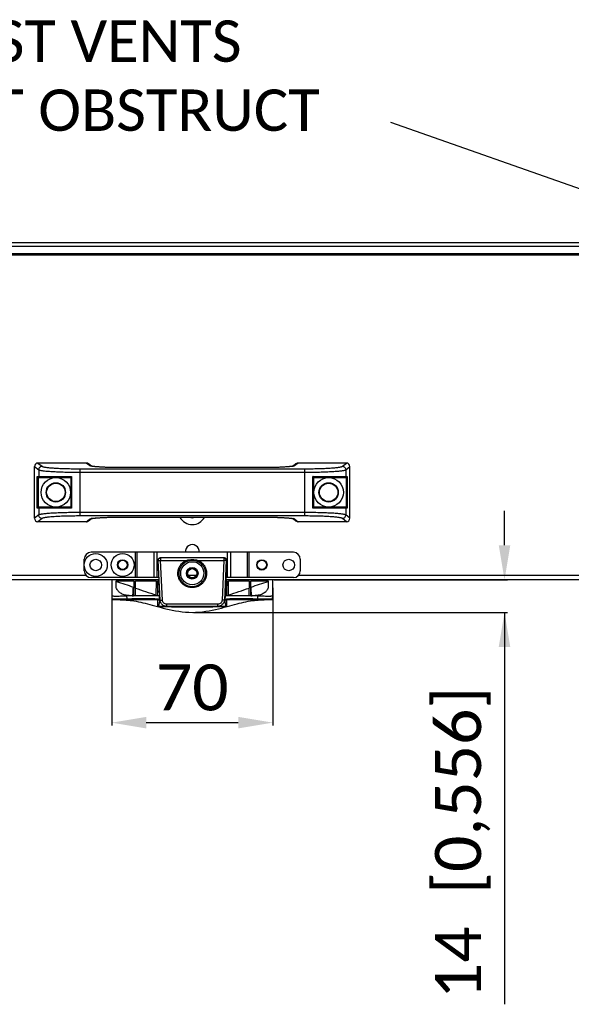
# Model space of a CAD drawing. Header units: millimetres. Extents: x -7199 to 1146, y -2825 to 3623.
# Tile 12 of 35: x -4495 to -4256, y -552 to -125. Entities that reach past the tile are written whole.
import ezdxf

# ---------------------------------------------------------------- set-up
doc = ezdxf.new("R2010")
doc.units = ezdxf.units.MM
doc.header["$LTSCALE"] = 65.395
doc.header["$PDSIZE"] = 0.05
doc.layers.get('0').update_dxf_attribs({"linetype": 'CONTINUOUS'})
doc.layers.get('Defpoints').update_dxf_attribs({"linetype": 'CONTINUOUS'})
for name, color, linetype in [('02___PRT_ALL_AXES', 7, 'CONTINUOUS'), ('03___PRT_ALL_CURVES', 7, 'CONTINUOUS'), ('06___PRT_ALL_SURFS', 7, 'CONTINUOUS')]:
    doc.layers.add(name, color=color, linetype=linetype)
doc.styles.get("Standard").update_dxf_attribs({"font": 'calibril.ttf'})
doc.dimstyles.new('ISO-25', dxfattribs={"dimtxt": 2.5, "dimasz": 2.5, "dimexe": 1.25, "dimexo": 0.625, "dimtad": 1, "dimtxsty": 'STANDARD', "dimcen": 2.5, "dimadec": 0, "dimazin": 0, "dimtfac": 1, "dimtmove": 0, "dimatfit": 3, "dimfxl": 1, "dimarcsym": 0})
doc.dimstyles.get("Standard").update_dxf_attribs({"dimtxt": 2.1, "dimasz": 15, "dimexe": 0.8, "dimexo": 0.8, "dimtad": 1, "dimdec": 3, "dimdsep": 46, "dimtxsty": 'STANDARD', "dimcen": 0.09, "dimadec": 3, "dimazin": 2, "dimtol": 1, "dimtp": 0.001, "dimtm": 0.001, "dimtfac": 1, "dimtdec": 3, "dimtofl": 0, "dimtmove": 0, "dimatfit": 3, "dimfxl": 1, "dimtolj": 1, "dimarcsym": 0})

# ---------------------------------------------------------------- blocks, each defined once
blk = doc.blocks.new('*D38')
at = {"color": 3, "lineweight": -2}
for p, q in [((-4284.59, -353.01), (-4284.59, -338.01)), ((-4384.62, -368.01), (-4283.34, -368.01)), ((-4419.63, -382.14), (-4283.34, -382.14)), ((-4284.59, -382.14), (-4284.59, -552.44)), ((-4284.59, -397.14), (-4284.59, -412.14))]:
    blk.add_line(p, q, dxfattribs=at)
at = {"color": 3}
for points in [[(-4287.09, -353.01), (-4282.09, -353.01), (-4284.59, -368.01)], [(-4282.09, -397.14), (-4287.09, -397.14), (-4284.59, -382.14)]]:
    blk.add_solid(points, dxfattribs=at)
at = {"layer": 'Defpoints', "color": 0}
for p in [(-4385.24, -368.01), (-4420.25, -382.14), (-4284.59, -382.14)]:
    blk.add_point(p, dxfattribs=at)
at = {"color": 2, "insert": (-4302.67, -482.29), "char_height": 20, "attachment_point": 5, "rotation": 90}
blk.add_mtext('14  [0,556]', dxfattribs=at)
blk = doc.blocks.new('*D43')
at = {"color": 3, "lineweight": -2}
for p, q in [((-4455.24, -370.03), (-4455.24, -431.32)), ((-4385.24, -371.52), (-4385.24, -431.32)), ((-4440.24, -430.07), (-4400.24, -430.07))]:
    blk.add_line(p, q, dxfattribs=at)
at = {"color": 3}
for points in [[(-4440.24, -427.57), (-4440.24, -432.57), (-4455.24, -430.07)], [(-4400.24, -432.57), (-4400.24, -427.57), (-4385.24, -430.07)]]:
    blk.add_solid(points, dxfattribs=at)
at = {"layer": 'Defpoints', "color": 0}
for p in [(-4455.24, -369.4), (-4385.24, -370.9), (-4385.24, -430.07)]:
    blk.add_point(p, dxfattribs=at)
at = {"color": 2, "insert": (-4420.24, -414.86), "char_height": 20, "attachment_point": 5}
blk.add_mtext('70', dxfattribs=at)

msp = doc.modelspace()

# ---------------------------------------------------------------- linework, layer by layer
at = {"linetype": 'Continuous'}
for p, q in [((-4488.74, -318.76), (-4486.95, -320.2)), ((-4488.74, -341.27), (-4488.74, -318.76)), ((-4466.26, -317.26), (-4487.25, -317.26)), ((-4487.25, -317.26), (-4485.45, -318.7)), ((-4486.95, -320.2), (-4486.95, -323.11)), ((-4469.01, -319.75), (-4371.48, -319.75)), ((-4469.01, -319.75), (-4469.01, -340.27)), ((-4464.84, -318.4), (-4466.26, -317.26)), ((-4464.05, -318.61), (-4465.31, -317.6)), ((-4389.1, -319.26), (-4451.39, -319.26)), ((-4389.1, -319.26), (-4451.39, -319.26)), ((-4451.39, -319.26), (-4451.39, -319.26)), ((-4389.1, -319.26), (-4389.1, -319.26)), ((-4375.18, -317.6), (-4376.44, -318.61)), ((-4376.35, -318.63), (-4376.36, -318.63)), ((-4376.35, -318.63), (-4376.36, -318.63)), ((-4374.23, -317.26), (-4375.65, -318.4)), ((-4353.24, -317.26), (-4374.23, -317.26)), ((-4371.48, -319.75), (-4371.48, -340.27)), ((-4355.04, -318.7), (-4353.24, -317.26)), ((-4353.54, -320.2), (-4351.74, -318.76)), ((-4353.54, -320.2), (-4353.54, -323.11)), ((-4351.74, -341.27), (-4351.74, -318.76)), ((-4487.56, -323.11), (-4472.65, -323.11)), ((-4487.56, -336.91), (-4487.56, -323.11)), ((-4487.06, -336.42), (-4487.06, -323.61)), ((-4487.02, -323.61), (-4473.04, -323.61)), ((-4473.04, -323.6), (-4473.04, -336.43)), ((-4472.65, -323.11), (-4472.65, -336.91)), ((-4469.01, -321.25), (-4371.48, -321.25)), ((-4367.84, -323.11), (-4352.93, -323.11)), ((-4367.84, -336.91), (-4367.84, -323.11)), ((-4367.44, -336.43), (-4367.44, -323.6)), ((-4367.44, -323.61), (-4353.47, -323.61)), ((-4353.43, -323.61), (-4353.43, -336.42)), ((-4352.93, -323.11), (-4352.93, -336.91)), ((-4472.65, -336.91), (-4487.56, -336.91)), ((-4473.04, -336.41), (-4487.02, -336.41)), ((-4486.95, -336.91), (-4486.95, -339.83)), ((-4352.93, -336.91), (-4367.84, -336.91)), ((-4353.47, -336.41), (-4367.44, -336.41)), ((-4353.54, -336.91), (-4353.54, -339.83)), ((-4486.95, -339.83), (-4488.74, -341.27)), ((-4485.45, -341.33), (-4487.25, -342.76)), ((-4371.48, -338.78), (-4469.01, -338.78)), ((-4371.48, -340.27), (-4469.01, -340.27)), ((-4466.26, -342.76), (-4464.84, -341.63)), ((-4465.31, -342.43), (-4464.05, -341.42)), ((-4464.14, -341.4), (-4464.13, -341.4)), ((-4464.14, -341.4), (-4464.13, -341.4)), ((-4451.39, -340.76), (-4389.1, -340.76)), ((-4451.39, -340.76), (-4451.39, -340.77)), ((-4451.39, -340.77), (-4389.1, -340.77)), ((-4389.1, -340.76), (-4389.1, -340.77)), ((-4376.44, -341.42), (-4375.18, -342.43)), ((-4375.65, -341.63), (-4374.23, -342.76)), ((-4353.24, -342.76), (-4355.04, -341.33)), ((-4351.74, -341.27), (-4353.54, -339.83)), ((-4466.26, -342.76), (-4487.25, -342.76)), ((-4353.24, -342.76), (-4374.23, -342.76)), ((-4467.16, -364.06), (-4467.16, -359.06)), ((-4376.33, -356.06), (-4464.16, -356.06)), ((-4444.99, -356.06), (-4444.99, -367.06)), ((-4444.29, -356.06), (-4444.29, -367.06)), ((-4436.83, -367.06), (-4436.83, -356.06)), ((-4435.42, -367.06), (-4435.42, -356.06)), ((-4406.25, -358.51), (-4434.24, -358.51)), ((-4434.02, -358.51), (-4434.02, -359.57)), ((-4406.47, -358.51), (-4406.47, -359.57)), ((-4405.07, -356.06), (-4405.07, -367.06)), ((-4403.66, -356.06), (-4403.66, -367.06)), ((-4396.2, -367.06), (-4396.2, -356.06)), ((-4395.5, -367.06), (-4395.5, -356.06)), ((-4373.33, -359.06), (-4373.33, -364.06)), ((-4435.02, -359.57), (-4435.25, -359.57)), ((-4435.25, -359.57), (-4434.48, -375.01)), ((-4434.19, -376.85), (-4435.02, -359.57)), ((-4434.02, -359.57), (-4422.79, -359.57)), ((-4433.2, -376.85), (-4434.02, -359.57)), ((-4417.7, -359.57), (-4406.47, -359.57)), ((-4406.47, -359.57), (-4407.29, -376.85)), ((-4405.47, -359.57), (-4406.3, -376.85)), ((-4405.24, -359.57), (-4406.01, -375.01)), ((-4405.24, -359.57), (-4405.47, -359.57)), ((-4434.88, -367.06), (-4464.16, -367.06)), ((-4376.33, -367.06), (-4405.61, -367.06)), ((-4434.83, -368.01), (-5359.34, -368.01)), ((-4455.24, -368.01), (-4455.24, -374.92)), ((-4453.24, -368.52), (-4445.65, -368.52)), ((-4453.24, -371.5), (-4453.24, -368.52)), ((-4453.23, -368.73), (-4453.24, -368.52)), ((-4453.24, -371.5), (-4453.23, -368.73)), ((-4453.24, -371.5), (-4453.24, -370.22)), ((-4445.82, -371.21), (-4445.68, -371.27)), ((-4445.65, -368.52), (-4445.71, -375)), ((-4444.94, -368.52), (-4435.95, -368.52)), ((-4444.88, -375.01), (-4444.94, -368.52)), ((-4435.95, -368.52), (-4436.01, -375.01)), ((-4435.24, -368.52), (-4434.8, -368.52)), ((-4435.2, -373.04), (-4435.24, -368.52)), ((-4423.84, -369.65), (-4423.84, -369.65)), ((-4416.65, -369.65), (-4416.65, -369.65)), ((-4405.69, -368.52), (-4405.25, -368.52)), ((-3481.14, -368.01), (-4405.66, -368.01)), ((-4405.25, -368.52), (-4405.29, -373.04)), ((-4404.54, -368.52), (-4395.55, -368.52)), ((-4404.48, -375.01), (-4404.54, -368.52)), ((-4395.55, -368.52), (-4395.61, -375.01)), ((-4394.84, -368.52), (-4387.25, -368.52)), ((-4394.78, -375), (-4394.84, -368.52)), ((-4394.81, -371.27), (-4394.67, -371.21)), ((-4387.25, -368.52), (-4387.26, -368.73)), ((-4387.26, -368.73), (-4387.25, -371.5)), ((-4387.25, -368.52), (-4387.25, -371.5)), ((-4385.24, -374.92), (-4385.24, -368.01)), ((-4455.24, -374.92), (-4455.18, -376.2)), ((-4455.24, -374.92), (-4455.24, -374.92)), ((-4434.48, -375.01), (-4448.75, -375.01)), ((-4448.75, -375.01), (-4448.68, -376.26)), ((-4448.68, -376.26), (-4448.68, -376.54)), ((-4446.51, -376.27), (-4446.52, -376.55)), ((-4434.58, -373.04), (-4435.2, -373.04)), ((-4435.2, -373.23), (-4434.57, -373.23)), ((-4435.18, -375.01), (-4435.2, -373.23)), ((-4435.11, -376.36), (-4435.11, -376.62)), ((-4434.4, -376.67), (-4434.48, -375.01)), ((-4406.01, -375.01), (-4406.09, -376.67)), ((-4391.74, -375.01), (-4406.01, -375.01)), ((-4405.92, -373.23), (-4405.29, -373.23)), ((-4405.29, -373.04), (-4405.91, -373.04)), ((-4405.38, -376.36), (-4405.38, -376.62)), ((-4405.29, -373.23), (-4405.31, -375.01)), ((-4393.98, -376.27), (-4393.97, -376.55)), ((-4391.81, -376.26), (-4391.74, -375.01)), ((-4391.81, -376.26), (-4391.81, -376.54)), ((-4385.31, -376.2), (-4385.24, -374.92)), ((-4385.24, -374.92), (-4385.24, -374.92)), ((-4446.52, -376.55), (-4446.52, -377.03)), ((-4405.84, -379.57), (-4434.65, -379.57)), ((-4434.19, -376.85), (-4434.39, -377.25)), ((-4409.17, -378.63), (-4431.32, -378.63)), ((-4431.32, -379.57), (-4431.32, -378.63)), ((-4409.17, -379.57), (-4409.17, -378.63)), ((-4406.3, -376.85), (-4406.1, -377.25)), ((-4393.97, -376.55), (-4393.97, -377.03))]:
    msp.add_line(p, q, dxfattribs=at)
for points in [[(-4463.99, -318.62), (-4464.06, -318.61), (-4464.1, -318.59), (-4464.11, -318.59)], [(-4451.39, -319.26), (-4451.73, -319.26), (-4452.34, -319.26), (-4452.94, -319.25), (-4453.53, -319.25), (-4454.11, -319.24), (-4454.68, -319.23), (-4455.23, -319.22), (-4455.78, -319.21), (-4456.31, -319.2), (-4456.83, -319.18), (-4457.33, -319.16), (-4457.81, -319.15), (-4458.28, -319.13), (-4458.73, -319.11), (-4459.17, -319.09), (-4459.59, -319.06), (-4459.99, -319.04), (-4460.37, -319.02), (-4460.73, -318.99), (-4461.08, -318.97), (-4461.41, -318.95), (-4461.71, -318.92), (-4462, -318.89), (-4462.28, -318.87), (-4462.53, -318.84), (-4462.77, -318.82), (-4462.98, -318.79), (-4463.18, -318.76), (-4463.36, -318.74), (-4463.52, -318.71), (-4463.67, -318.69), (-4463.79, -318.67), (-4463.9, -318.64), (-4463.99, -318.62)], [(-4376.43, -318.61), (-4376.5, -318.62), (-4376.59, -318.64), (-4376.69, -318.67), (-4376.82, -318.69), (-4376.96, -318.71), (-4377.12, -318.74), (-4377.3, -318.76), (-4377.5, -318.79), (-4377.72, -318.81), (-4377.95, -318.84), (-4378.2, -318.87), (-4378.47, -318.89), (-4378.76, -318.92), (-4379.07, -318.94), (-4379.4, -318.97), (-4379.74, -318.99), (-4380.11, -319.02), (-4380.49, -319.04), (-4380.89, -319.06), (-4381.3, -319.09), (-4381.74, -319.11), (-4382.19, -319.13), (-4382.66, -319.15), (-4383.14, -319.16), (-4383.65, -319.18), (-4384.16, -319.19), (-4384.69, -319.21), (-4385.23, -319.22), (-4385.79, -319.23), (-4386.36, -319.24), (-4386.94, -319.25), (-4387.53, -319.25), (-4388.13, -319.26), (-4388.74, -319.26), (-4389.1, -319.26)], [(-4376.37, -318.59), (-4376.36, -318.59), (-4376.36, -318.59), (-4376.39, -318.59), (-4376.43, -318.61)], [(-4464.12, -341.44), (-4464.13, -341.44), (-4464.13, -341.44), (-4464.1, -341.43), (-4464.06, -341.42)], [(-4464.06, -341.42), (-4463.99, -341.4), (-4463.9, -341.39), (-4463.8, -341.36), (-4463.67, -341.34), (-4463.53, -341.32), (-4463.37, -341.29), (-4463.19, -341.27), (-4462.99, -341.24), (-4462.77, -341.21), (-4462.54, -341.19), (-4462.29, -341.16), (-4462.02, -341.14), (-4461.73, -341.11), (-4461.42, -341.08), (-4461.09, -341.06), (-4460.75, -341.03), (-4460.38, -341.01), (-4460, -340.99), (-4459.6, -340.96), (-4459.19, -340.94), (-4458.75, -340.92), (-4458.3, -340.9), (-4457.83, -340.88), (-4457.35, -340.87), (-4456.84, -340.85), (-4456.33, -340.83), (-4455.8, -340.82), (-4455.25, -340.81), (-4454.7, -340.8), (-4454.13, -340.79), (-4453.55, -340.78), (-4452.96, -340.77), (-4452.36, -340.77), (-4451.75, -340.77), (-4451.39, -340.77)], [(-4389.1, -340.77), (-4388.76, -340.77), (-4388.15, -340.77), (-4387.55, -340.77), (-4386.96, -340.78), (-4386.38, -340.79), (-4385.81, -340.8), (-4385.26, -340.81), (-4384.71, -340.82), (-4384.18, -340.83), (-4383.66, -340.85), (-4383.16, -340.87), (-4382.68, -340.88), (-4382.21, -340.9), (-4381.76, -340.92), (-4381.32, -340.94), (-4380.9, -340.96), (-4380.5, -340.99), (-4380.12, -341.01), (-4379.76, -341.03), (-4379.41, -341.06), (-4379.08, -341.08), (-4378.78, -341.11), (-4378.49, -341.13), (-4378.21, -341.16), (-4377.96, -341.19), (-4377.72, -341.21), (-4377.51, -341.24), (-4377.31, -341.27), (-4377.13, -341.29), (-4376.97, -341.32), (-4376.82, -341.34), (-4376.7, -341.36), (-4376.59, -341.38), (-4376.5, -341.4)], [(-4376.5, -341.4), (-4376.43, -341.42), (-4376.39, -341.43), (-4376.38, -341.44)], [(-4453.24, -370.22), (-4453.23, -369.5), (-4453.23, -368.73)], [(-4387.26, -368.73), (-4387.25, -369.5), (-4387.25, -370.22), (-4387.25, -371.5)], [(-4455.18, -376.2), (-4455.17, -376.26), (-4455.15, -376.31), (-4455.13, -376.36), (-4455.09, -376.4), (-4455.06, -376.43), (-4455.03, -376.46), (-4455, -376.48), (-4454.97, -376.49), (-4454.94, -376.5), (-4454.92, -376.51), (-4454.89, -376.52), (-4454.87, -376.52), (-4454.84, -376.53), (-4454.81, -376.53), (-4454.78, -376.54), (-4454.75, -376.54), (-4454.72, -376.55), (-4454.69, -376.55), (-4454.65, -376.56), (-4454.61, -376.56), (-4454.57, -376.56), (-4454.53, -376.57), (-4454.49, -376.57), (-4454.44, -376.57), (-4454.39, -376.58), (-4454.33, -376.58), (-4454.27, -376.58), (-4454.21, -376.58), (-4454.14, -376.59), (-4454.07, -376.59), (-4454, -376.59), (-4453.93, -376.59)], [(-4386.57, -376.59), (-4386.49, -376.59), (-4386.42, -376.59), (-4386.35, -376.59), (-4386.28, -376.58), (-4386.22, -376.58), (-4386.16, -376.58), (-4386.1, -376.58), (-4386.05, -376.57), (-4386, -376.57), (-4385.96, -376.57), (-4385.92, -376.56), (-4385.88, -376.56), (-4385.84, -376.56), (-4385.8, -376.55), (-4385.77, -376.55), (-4385.74, -376.54), (-4385.71, -376.54), (-4385.68, -376.53), (-4385.65, -376.53), (-4385.62, -376.52), (-4385.6, -376.52), (-4385.57, -376.51), (-4385.55, -376.5), (-4385.52, -376.49), (-4385.49, -376.48), (-4385.46, -376.46), (-4385.43, -376.43), (-4385.4, -376.4), (-4385.36, -376.36), (-4385.34, -376.31), (-4385.32, -376.26), (-4385.31, -376.2)]]:
    msp.add_lwpolyline(points, dxfattribs=at)
for centre, radius in [((-4462.16, -361.56), 2.5), ((-4378.33, -361.56), 2.5), ((-4450.49, -361.51), 2), ((-4420.24, -365.16), 5), ((-4420.24, -365.16), 2.52), ((-4420.24, -365.16), 2.1), ((-4420.24, -365.16), 2), ((-4389.99, -361.51), 2)]:
    msp.add_circle(centre, radius, dxfattribs=at)
for centre, radius, start, end in [((-4462.4, -309.92), 8.88, 259.2885, 259.665), ((-4378.41, -308.13), 10.7, 279.0087, 280.334), ((-4377.98, -310.54), 8.25, 280.3344, 281.305), ((-4487.02, -323.1), 0.516, 256.8123, 264.9445), ((-4353.47, -323.1), 0.516, 275.0555, 283.1877), ((-4487.02, -336.93), 0.516, 95.0555, 103.1877), ((-4353.47, -336.93), 0.516, 76.8123, 84.9445), ((-4462.51, -349.49), 8.26, 100.3341, 101.3035), ((-4462.07, -351.91), 10.72, 98.9965, 100.3333), ((-4420.24, -338.01), 3, 246.6368, 293.3632), ((-4378.09, -350.11), 8.89, 79.2907, 79.6654), ((-4464.16, -359.06), 3, 90, 180), ((-4376.33, -359.06), 3, 0, 90), ((-4464.16, -364.06), 3, 180, 270), ((-4376.33, -364.06), 3, 270, 0), ((-4420.24, -365.16), 5.75, 231.3476, 308.6524), ((-4482.72, -5945.25), 5569.1, 89.51013, 89.6275), ((-4444.28, -331.81), 43.21, 267.284, 268.1099), ((-4357.78, -5944.02), 5567.87, 90.37248, 90.48988), ((-4396.09, -334.65), 40.37, 271.861, 272.7451), ((-4453.56, -350.35), 26.24, 269.1802, 269.988), ((-4435.3, -380.16), 0.756, 61.8369, 77.3397), ((-4430.98, -377.28), 3.41, 179.6601, 181.7805), ((-4409.51, -377.28), 3.41, 358.2197, 0.3397), ((-4405.19, -380.16), 0.756, 102.6602, 118.1638), ((-4386.96, -346.17), 30.43, 270.0566, 270.6242), ((-4386.88, -354.76), 21.83, 270.6592, 270.8191)]:
    msp.add_arc(centre, radius, start, end, dxfattribs=at)
for centre, major_axis, ratio, start_param, end_param in [((-4487.24, -318.77), (1.18, -0.94), 0.993786, 2.248132, 3.812849), ((-4466.25, -318.77), (1.18, -0.94), 0.993786, 1.570796, 2.248132), ((-4374.24, -318.77), (1.18, 0.94), 0.993786, 0.89346, 1.570796), ((-4353.25, -318.77), (1.18, 0.94), 0.993786, 5.611929, 7.176646), ((-4487.02, -323.11), (0.502, 0), 0.996195, 4.625123, 4.712389), ((-4353.47, -323.11), (0.502, 0), 0.996195, 4.712389, 4.799655), ((-4487.02, -336.91), (0.502, 0), 0.996195, 1.570796, 1.658063), ((-4353.47, -336.91), (0.502, 0), 0.996195, 1.48353, 1.570796), ((-4487.24, -341.26), (1.18, 0.94), 0.993786, 2.470337, 4.035053), ((-4353.25, -341.26), (1.18, -0.94), 0.993786, 5.389725, 6.954441), ((-4466.25, -341.26), (1.18, 0.94), 0.993786, 4.035053, 4.712389), ((-4374.24, -341.26), (1.18, -0.94), 0.993786, 4.712389, 5.389725), ((-4434.24, -359.51), (0.948, 0.331), 0.995119, 1.233051, 2.856008), ((-4406.25, -359.51), (0.948, -0.331), 0.995119, 0.285584, 1.908541)]:
    msp.add_ellipse(centre, major_axis=major_axis, ratio=ratio, start_param=start_param, end_param=end_param, dxfattribs=at)
for points, knots in [([(-4485.45, -318.7), (-4485.64, -318.7), (-4486.04, -318.78), (-4486.53, -319.12), (-4486.86, -319.61), (-4486.94, -320), (-4486.95, -320.2)], [0, 0, 0, 0, 0.24967, 0.499777, 0.750015, 1, 1, 1, 1]), ([(-4486.95, -320.2), (-4486.88, -320.25), (-4486.68, -320.32), (-4486.3, -320.42), (-4485.78, -320.52), (-4485.12, -320.62), (-4484.31, -320.71), (-4482.99, -320.83), (-4481.04, -320.96), (-4478.42, -321.09), (-4475.47, -321.18), (-4472.3, -321.24), (-4470.12, -321.25), (-4469.01, -321.25)], [0, 0, 0, 0, 0.013656, 0.035207, 0.064766, 0.10219, 0.147217, 0.199495, 0.324026, 0.471639, 0.637348, 0.815498, 1, 1, 1, 1]), ([(-4485.45, -318.7), (-4485.39, -318.75), (-4485.21, -318.83), (-4484.86, -318.93), (-4484.38, -319.02), (-4483.77, -319.12), (-4483.04, -319.21), (-4481.82, -319.33), (-4480.04, -319.47), (-4477.64, -319.59), (-4474.93, -319.68), (-4472.02, -319.74), (-4470.03, -319.75), (-4469.01, -319.75)], [0, 0, 0, 0, 0.013881, 0.035555, 0.065184, 0.102644, 0.147682, 0.199952, 0.32443, 0.471958, 0.637566, 0.815608, 1, 1, 1, 1]), ([(-4464.05, -318.65), (-4464.22, -318.62), (-4464.45, -318.57), (-4464.71, -318.48), (-4464.8, -318.43), (-4464.84, -318.4)], [0, 0, 0, 0, 0.633124, 0.848969, 1, 1, 1, 1]), ([(-4451.39, -319.26), (-4452.72, -319.26), (-4455.27, -319.24), (-4458.81, -319.12), (-4461.39, -318.97), (-4463.04, -318.8), (-4463.71, -318.71), (-4463.99, -318.66)], [0, 0, 0, 0, 0.317366, 0.606138, 0.84052, 0.930637, 1, 1, 1, 1]), ([(-4376.74, -318.7), (-4377.42, -318.81), (-4379.08, -318.97), (-4381.92, -319.13), (-4385.35, -319.24), (-4387.82, -319.26), (-4389.1, -319.26)], [0, 0, 0, 0, 0.167261, 0.403178, 0.688607, 1, 1, 1, 1]), ([(-4375.65, -318.4), (-4375.68, -318.43), (-4375.77, -318.47), (-4376, -318.55), (-4376.2, -318.6), (-4376.35, -318.63)], [0, 0, 0, 0, 0.15494, 0.372031, 1, 1, 1, 1]), ([(-4371.48, -319.75), (-4370.46, -319.75), (-4368.47, -319.74), (-4365.56, -319.68), (-4362.86, -319.59), (-4360.45, -319.47), (-4358.67, -319.33), (-4357.45, -319.21), (-4356.72, -319.12), (-4356.11, -319.02), (-4355.63, -318.93), (-4355.28, -318.83), (-4355.1, -318.75), (-4355.04, -318.7)], [0, 0, 0, 0, 0.184374, 0.362398, 0.528008, 0.675541, 0.800025, 0.852298, 0.897342, 0.934807, 0.964441, 0.986118, 1, 1, 1, 1]), ([(-4371.48, -321.25), (-4370.37, -321.25), (-4368.19, -321.24), (-4365.02, -321.18), (-4362.07, -321.09), (-4359.45, -320.96), (-4357.5, -320.83), (-4356.18, -320.71), (-4355.37, -320.62), (-4354.71, -320.52), (-4354.19, -320.42), (-4353.81, -320.32), (-4353.61, -320.25), (-4353.54, -320.2)], [0, 0, 0, 0, 0.184484, 0.362616, 0.528327, 0.675946, 0.800482, 0.852763, 0.897796, 0.935225, 0.964789, 0.986343, 1, 1, 1, 1]), ([(-4355.04, -318.7), (-4354.84, -318.7), (-4354.45, -318.78), (-4353.96, -319.12), (-4353.63, -319.61), (-4353.55, -320), (-4353.54, -320.2)], [0, 0, 0, 0, 0.24967, 0.499777, 0.750015, 1, 1, 1, 1]), ([(-4487.13, -323.6), (-4487.25, -323.57), (-4487.46, -323.44), (-4487.55, -323.22), (-4487.56, -323.11)], [0, 0, 0, 0, 0.545342, 1, 1, 1, 1]), ([(-4486.95, -323.11), (-4486.95, -323.24), (-4486.84, -323.51), (-4486.57, -323.61), (-4486.45, -323.61)], [0, 0, 0, 0, 0.500674, 1, 1, 1, 1]), ([(-4473.04, -323.6), (-4473.04, -323.59), (-4473.03, -323.56), (-4472.99, -323.5), (-4472.91, -323.39), (-4472.79, -323.26), (-4472.69, -323.16), (-4472.65, -323.11)], [0, 0, 0, 0, 0.052485, 0.13846, 0.380041, 0.676283, 1, 1, 1, 1]), ([(-4367.44, -323.6), (-4367.44, -323.59), (-4367.46, -323.56), (-4367.5, -323.5), (-4367.58, -323.39), (-4367.7, -323.26), (-4367.8, -323.16), (-4367.84, -323.11)], [0, 0, 0, 0, 0.052485, 0.13846, 0.380041, 0.676283, 1, 1, 1, 1]), ([(-4353.54, -323.11), (-4353.54, -323.24), (-4353.65, -323.51), (-4353.92, -323.61), (-4354.04, -323.61)], [0, 0, 0, 0, 0.500674, 1, 1, 1, 1]), ([(-4353.36, -323.6), (-4353.24, -323.57), (-4353.03, -323.44), (-4352.94, -323.22), (-4352.93, -323.11)], [0, 0, 0, 0, 0.545342, 1, 1, 1, 1]), ([(-4487.13, -336.43), (-4487.25, -336.46), (-4487.46, -336.59), (-4487.55, -336.81), (-4487.56, -336.91)], [0, 0, 0, 0, 0.545342, 1, 1, 1, 1]), ([(-4486.95, -336.91), (-4486.95, -336.79), (-4486.84, -336.52), (-4486.57, -336.41), (-4486.45, -336.41)], [0, 0, 0, 0, 0.500674, 1, 1, 1, 1]), ([(-4473.04, -336.43), (-4473.04, -336.44), (-4473.03, -336.46), (-4472.99, -336.53), (-4472.91, -336.64), (-4472.79, -336.77), (-4472.69, -336.87), (-4472.65, -336.91)], [0, 0, 0, 0, 0.052485, 0.13846, 0.380041, 0.676283, 1, 1, 1, 1]), ([(-4367.44, -336.43), (-4367.44, -336.44), (-4367.46, -336.46), (-4367.5, -336.53), (-4367.58, -336.64), (-4367.7, -336.77), (-4367.8, -336.87), (-4367.84, -336.91)], [0, 0, 0, 0, 0.052485, 0.13846, 0.380041, 0.676283, 1, 1, 1, 1]), ([(-4353.54, -336.91), (-4353.54, -336.79), (-4353.65, -336.52), (-4353.92, -336.41), (-4354.04, -336.41)], [0, 0, 0, 0, 0.500674, 1, 1, 1, 1]), ([(-4353.36, -336.43), (-4353.24, -336.46), (-4353.03, -336.59), (-4352.94, -336.81), (-4352.93, -336.91)], [0, 0, 0, 0, 0.545342, 1, 1, 1, 1]), ([(-4469.01, -338.78), (-4470.12, -338.78), (-4472.3, -338.79), (-4475.47, -338.85), (-4478.42, -338.94), (-4481.04, -339.07), (-4482.99, -339.2), (-4484.31, -339.32), (-4485.12, -339.41), (-4485.78, -339.51), (-4486.3, -339.61), (-4486.68, -339.7), (-4486.88, -339.78), (-4486.95, -339.83)], [0, 0, 0, 0, 0.184485, 0.362616, 0.528328, 0.675946, 0.800482, 0.852763, 0.897796, 0.935225, 0.964789, 0.986343, 1, 1, 1, 1]), ([(-4485.45, -341.33), (-4485.64, -341.33), (-4486.04, -341.25), (-4486.53, -340.91), (-4486.86, -340.42), (-4486.94, -340.03), (-4486.95, -339.83)], [0, 0, 0, 0, 0.24967, 0.499777, 0.750015, 1, 1, 1, 1]), ([(-4469.01, -340.27), (-4470.03, -340.27), (-4472.02, -340.29), (-4474.93, -340.34), (-4477.63, -340.44), (-4480.04, -340.56), (-4481.82, -340.69), (-4483.04, -340.82), (-4483.77, -340.91), (-4484.38, -341), (-4484.86, -341.1), (-4485.21, -341.2), (-4485.39, -341.28), (-4485.45, -341.33)], [0, 0, 0, 0, 0.184375, 0.362398, 0.528008, 0.675542, 0.800025, 0.852298, 0.897342, 0.934807, 0.964441, 0.986118, 1, 1, 1, 1]), ([(-4464.84, -341.63), (-4464.81, -341.6), (-4464.72, -341.56), (-4464.49, -341.47), (-4464.29, -341.43), (-4464.14, -341.4)], [0, 0, 0, 0, 0.154857, 0.371922, 1, 1, 1, 1]), ([(-4463.75, -341.33), (-4463.07, -341.22), (-4461.41, -341.06), (-4458.57, -340.89), (-4455.13, -340.79), (-4452.67, -340.76), (-4451.39, -340.76)], [0, 0, 0, 0, 0.167337, 0.403269, 0.688664, 1, 1, 1, 1]), ([(-4389.1, -340.76), (-4387.77, -340.76), (-4385.22, -340.79), (-4381.68, -340.9), (-4379.1, -341.06), (-4377.45, -341.23), (-4376.78, -341.32), (-4376.5, -341.37)], [0, 0, 0, 0, 0.317366, 0.606137, 0.840519, 0.930636, 1, 1, 1, 1]), ([(-4376.44, -341.38), (-4376.27, -341.41), (-4376.04, -341.46), (-4375.78, -341.55), (-4375.69, -341.6), (-4375.65, -341.63)], [0, 0, 0, 0, 0.63314, 0.848981, 1, 1, 1, 1]), ([(-4353.54, -339.83), (-4353.61, -339.78), (-4353.81, -339.7), (-4354.19, -339.61), (-4354.71, -339.51), (-4355.37, -339.41), (-4356.18, -339.32), (-4357.5, -339.2), (-4359.45, -339.07), (-4362.07, -338.94), (-4365.02, -338.85), (-4368.19, -338.79), (-4370.37, -338.78), (-4371.48, -338.78)], [0, 0, 0, 0, 0.013656, 0.035207, 0.064766, 0.10219, 0.147217, 0.199495, 0.324026, 0.471639, 0.637348, 0.815498, 1, 1, 1, 1]), ([(-4355.04, -341.33), (-4355.1, -341.28), (-4355.28, -341.2), (-4355.63, -341.1), (-4356.11, -341), (-4356.72, -340.91), (-4357.45, -340.82), (-4358.67, -340.69), (-4360.45, -340.56), (-4362.85, -340.44), (-4365.56, -340.34), (-4368.46, -340.29), (-4370.46, -340.27), (-4371.48, -340.27)], [0, 0, 0, 0, 0.013881, 0.035555, 0.065184, 0.102644, 0.147682, 0.199952, 0.32443, 0.471958, 0.637566, 0.815608, 1, 1, 1, 1]), ([(-4355.04, -341.33), (-4354.84, -341.33), (-4354.45, -341.25), (-4353.96, -340.91), (-4353.63, -340.42), (-4353.55, -340.03), (-4353.54, -339.83)], [0, 0, 0, 0, 0.24967, 0.499777, 0.750015, 1, 1, 1, 1]), ([(-4435.02, -359.57), (-4435.03, -359.43), (-4434.98, -359.16), (-4434.77, -358.81), (-4434.43, -358.57), (-4434.16, -358.51), (-4434.02, -358.51)], [0, 0, 0, 0, 0.250448, 0.500636, 0.750448, 1, 1, 1, 1]), ([(-4422.79, -359.57), (-4422.37, -359.44), (-4421.54, -359.24), (-4420.24, -359.14), (-4418.95, -359.24), (-4418.12, -359.44), (-4417.7, -359.57)], [0, 0, 0, 0, 0.250046, 0.5, 0.749954, 1, 1, 1, 1]), ([(-4406.47, -358.51), (-4406.33, -358.51), (-4406.06, -358.57), (-4405.72, -358.81), (-4405.51, -359.16), (-4405.46, -359.43), (-4405.47, -359.57)], [0, 0, 0, 0, 0.249552, 0.499364, 0.749552, 1, 1, 1, 1]), ([(-4435.02, -359.57), (-4435.01, -359.57), (-4434.97, -359.58), (-4434.91, -359.58), (-4434.81, -359.58), (-4434.69, -359.59), (-4434.54, -359.58), (-4434.32, -359.58), (-4434.14, -359.57), (-4434.02, -359.57)], [0, 0, 0, 0, 0.034544, 0.101394, 0.198742, 0.323395, 0.47116, 0.637002, 1, 1, 1, 1]), ([(-4426.47, -365.14), (-4426.46, -364.55), (-4426.28, -363.38), (-4425.52, -361.77), (-4424.33, -360.44), (-4423.32, -359.8), (-4422.79, -359.57)], [0, 0, 0, 0, 0.249829, 0.499771, 0.749829, 1, 1, 1, 1]), ([(-4425.98, -365.16), (-4425.98, -364.62), (-4425.81, -363.54), (-4425.11, -362.04), (-4424.02, -360.81), (-4423.09, -360.22), (-4422.6, -360)], [0, 0, 0, 0, 0.249893, 0.499867, 0.749905, 1, 1, 1, 1]), ([(-4422.6, -360), (-4422.62, -359.94), (-4422.69, -359.8), (-4422.75, -359.65), (-4422.79, -359.57)], [0, 0, 0, 0, 0.411318, 1, 1, 1, 1]), ([(-4422.6, -360), (-4422.23, -359.84), (-4421.46, -359.57), (-4420.24, -359.42), (-4419.03, -359.57), (-4418.26, -359.84), (-4417.89, -360)], [0, 0, 0, 0, 0.250088, 0.5, 0.749912, 1, 1, 1, 1]), ([(-4417.89, -360), (-4417.87, -359.94), (-4417.8, -359.8), (-4417.74, -359.65), (-4417.7, -359.57)], [0, 0, 0, 0, 0.411318, 1, 1, 1, 1]), ([(-4417.89, -360), (-4417.4, -360.22), (-4416.47, -360.81), (-4415.38, -362.04), (-4414.68, -363.54), (-4414.51, -364.62), (-4414.51, -365.16)], [0, 0, 0, 0, 0.250081, 0.500111, 0.750061, 1, 1, 1, 1]), ([(-4417.7, -359.57), (-4417.17, -359.8), (-4416.16, -360.44), (-4414.97, -361.77), (-4414.21, -363.38), (-4414.03, -364.55), (-4414.02, -365.14)], [0, 0, 0, 0, 0.250157, 0.500207, 0.750125, 1, 1, 1, 1]), ([(-4405.47, -359.57), (-4405.48, -359.57), (-4405.52, -359.58), (-4405.58, -359.58), (-4405.68, -359.58), (-4405.8, -359.59), (-4405.95, -359.58), (-4406.17, -359.58), (-4406.35, -359.57), (-4406.47, -359.57)], [0, 0, 0, 0, 0.034546, 0.101397, 0.198744, 0.323397, 0.471162, 0.637004, 1, 1, 1, 1]), ([(-4424.15, -370.02), (-4424.51, -369.73), (-4425.18, -369.06), (-4425.92, -367.87), (-4426.38, -366.54), (-4426.47, -365.6), (-4426.47, -365.14)], [0, 0, 0, 0, 0.250097, 0.50011, 0.750061, 1, 1, 1, 1]), ([(-4423.84, -369.65), (-4424.18, -369.38), (-4424.78, -368.77), (-4425.47, -367.67), (-4425.89, -366.45), (-4425.98, -365.59), (-4425.98, -365.16)], [0, 0, 0, 0, 0.250042, 0.500043, 0.750017, 1, 1, 1, 1]), ([(-4414.51, -365.16), (-4414.51, -365.59), (-4414.6, -366.45), (-4415.02, -367.67), (-4415.7, -368.77), (-4416.31, -369.38), (-4416.65, -369.65)], [0, 0, 0, 0, 0.249962, 0.499937, 0.74994, 1, 1, 1, 1]), ([(-4414.02, -365.14), (-4414.02, -365.6), (-4414.11, -366.54), (-4414.57, -367.87), (-4415.31, -369.06), (-4415.98, -369.73), (-4416.34, -370.02)], [0, 0, 0, 0, 0.249919, 0.49987, 0.749885, 1, 1, 1, 1]), ([(-4447.67, -374.88), (-4448.08, -374.84), (-4448.82, -374.74), (-4450.09, -374.45), (-4451.17, -373.99), (-4452.01, -373.35), (-4452.68, -372.62), (-4453.05, -371.96), (-4453.24, -371.5)], [0, 0, 0, 0, 0.176827, 0.3247, 0.568864, 0.677585, 0.783201, 1, 1, 1, 1]), ([(-4453.23, -368.73), (-4451.97, -369.08), (-4449.48, -369.83), (-4447.03, -370.72), (-4445.82, -371.21)], [0, 0, 0, 0, 0.500015, 1, 1, 1, 1]), ([(-4446.16, -374.99), (-4446.13, -374.94), (-4446.08, -374.81), (-4446.03, -374.57), (-4445.98, -374.23), (-4445.94, -373.8), (-4445.9, -373.28), (-4445.85, -372.41), (-4445.83, -371.71), (-4445.82, -371.21)], [0, 0, 0, 0, 0.042875, 0.108342, 0.197391, 0.310282, 0.447047, 0.607643, 1, 1, 1, 1]), ([(-4444.91, -371.57), (-4443.45, -372.14), (-4440.51, -373.19), (-4437.52, -374.08), (-4436.01, -374.48)], [0, 0, 0, 0, 0.499992, 1, 1, 1, 1]), ([(-4423.84, -369.65), (-4423.84, -369.65), (-4423.84, -369.66), (-4423.85, -369.66), (-4423.85, -369.67), (-4423.87, -369.69), (-4423.9, -369.72), (-4423.94, -369.76), (-4423.98, -369.81), (-4424.05, -369.9), (-4424.11, -369.97), (-4424.15, -370.02)], [0, 0, 0, 0, 0.005769, 0.020348, 0.044086, 0.076903, 0.168482, 0.291882, 0.44253, 0.615036, 1, 1, 1, 1]), ([(-4416.34, -370.02), (-4416.89, -370.46), (-4418.14, -371.15), (-4420.24, -371.51), (-4422.35, -371.15), (-4423.6, -370.46), (-4424.15, -370.02)], [0, 0, 0, 0, 0.249964, 0.499998, 0.750033, 1, 1, 1, 1]), ([(-4416.65, -369.65), (-4416.65, -369.65), (-4416.65, -369.66), (-4416.64, -369.66), (-4416.64, -369.67), (-4416.62, -369.69), (-4416.59, -369.72), (-4416.55, -369.76), (-4416.51, -369.81), (-4416.44, -369.9), (-4416.38, -369.97), (-4416.34, -370.02)], [0, 0, 0, 0, 0.005769, 0.020348, 0.044086, 0.076903, 0.168482, 0.291882, 0.44253, 0.615036, 1, 1, 1, 1]), ([(-4404.48, -374.48), (-4402.97, -374.08), (-4399.98, -373.19), (-4397.04, -372.14), (-4395.58, -371.57)], [0, 0, 0, 0, 0.500008, 1, 1, 1, 1]), ([(-4394.67, -371.21), (-4393.46, -370.72), (-4391.01, -369.83), (-4388.51, -369.08), (-4387.26, -368.73)], [0, 0, 0, 0, 0.499985, 1, 1, 1, 1]), ([(-4394.33, -374.99), (-4394.36, -374.94), (-4394.41, -374.81), (-4394.46, -374.57), (-4394.51, -374.23), (-4394.55, -373.8), (-4394.59, -373.28), (-4394.64, -372.41), (-4394.66, -371.71), (-4394.67, -371.21)], [0, 0, 0, 0, 0.042864, 0.108277, 0.197207, 0.309967, 0.446667, 0.607329, 1, 1, 1, 1]), ([(-4387.25, -371.5), (-4387.44, -371.96), (-4387.81, -372.62), (-4388.48, -373.35), (-4389.32, -373.99), (-4390.4, -374.45), (-4391.67, -374.74), (-4392.41, -374.84), (-4392.82, -374.88)], [0, 0, 0, 0, 0.216799, 0.322415, 0.431136, 0.6753, 0.823173, 1, 1, 1, 1]), ([(-4455.24, -374.92), (-4455.24, -374.94), (-4455.22, -374.96), (-4455.18, -374.97), (-4455.11, -374.99), (-4455, -375.01), (-4454.73, -375.03), (-4454.28, -375.05), (-4453.89, -375.05), (-4453.67, -375.05)], [0, 0, 0, 0, 0.026807, 0.049182, 0.078687, 0.159938, 0.271141, 0.581011, 1, 1, 1, 1]), ([(-4455.18, -376.2), (-4455.18, -376.22), (-4455.14, -376.23), (-4455.1, -376.25), (-4455.02, -376.27), (-4454.88, -376.28), (-4454.66, -376.3), (-4454.39, -376.31), (-4454.06, -376.31), (-4453.68, -376.32), (-4453.09, -376.31), (-4452.24, -376.3), (-4451.13, -376.28), (-4449.93, -376.26), (-4449.11, -376.26), (-4448.68, -376.26)], [0, 0, 0, 0, 0.006899, 0.013347, 0.022024, 0.046173, 0.079334, 0.121261, 0.171586, 0.22985, 0.295507, 0.446447, 0.61867, 0.805579, 1, 1, 1, 1]), ([(-4453.67, -375.05), (-4453.33, -375.05), (-4452.59, -375.05), (-4450.95, -375.02), (-4449.65, -375.01), (-4448.75, -375.01)], [0, 0, 0, 0, 0.206557, 0.449738, 1, 1, 1, 1]), ([(-4446.33, -374.97), (-4446.45, -374.97), (-4446.9, -374.94), (-4447.35, -374.91), (-4447.67, -374.88)], [0, 0, 0, 0, 0.267377, 1, 1, 1, 1]), ([(-4435.11, -376.36), (-4434.98, -376.36), (-4434.71, -376.42), (-4434.49, -376.57), (-4434.4, -376.67)], [0, 0, 0, 0, 0.499894, 1, 1, 1, 1]), ([(-4406.09, -376.67), (-4406, -376.57), (-4405.78, -376.42), (-4405.51, -376.36), (-4405.38, -376.36)], [0, 0, 0, 0, 0.500051, 1, 1, 1, 1]), ([(-4392.82, -374.88), (-4392.92, -374.89), (-4393.37, -374.93), (-4393.81, -374.96), (-4394.16, -374.97)], [0, 0, 0, 0, 0.232892, 1, 1, 1, 1]), ([(-4391.81, -376.26), (-4391.38, -376.26), (-4390.56, -376.26), (-4389.35, -376.28), (-4388.25, -376.3), (-4387.4, -376.31), (-4386.81, -376.32), (-4386.43, -376.31), (-4386.1, -376.31), (-4385.83, -376.3), (-4385.61, -376.28), (-4385.47, -376.27), (-4385.39, -376.25), (-4385.35, -376.23), (-4385.31, -376.22), (-4385.31, -376.2)], [0, 0, 0, 0, 0.194407, 0.381305, 0.553529, 0.704473, 0.770132, 0.828399, 0.878726, 0.920655, 0.95382, 0.977973, 0.986651, 0.9931, 1, 1, 1, 1]), ([(-4391.74, -375.01), (-4390.84, -375.01), (-4389.54, -375.02), (-4387.9, -375.05), (-4387.16, -375.05), (-4386.82, -375.05)], [0, 0, 0, 0, 0.550262, 0.793443, 1, 1, 1, 1]), ([(-4386.82, -375.05), (-4386.6, -375.05), (-4386.21, -375.05), (-4385.76, -375.03), (-4385.49, -375.01), (-4385.38, -374.99), (-4385.31, -374.97), (-4385.27, -374.96), (-4385.25, -374.94), (-4385.24, -374.92)], [0, 0, 0, 0, 0.418989, 0.728859, 0.840062, 0.921313, 0.950818, 0.973193, 1, 1, 1, 1]), ([(-4453.56, -376.59), (-4453.23, -376.59), (-4452.51, -376.59), (-4450.89, -376.56), (-4449.59, -376.54), (-4448.68, -376.54)], [0, 0, 0, 0, 0.201244, 0.443387, 1, 1, 1, 1]), ([(-4435.23, -379.59), (-4435.21, -379.58), (-4435.18, -379.57), (-4435.13, -379.51), (-4435.13, -379.46), (-4435.14, -379.42)], [0, 0, 0, 0, 0.266631, 0.494036, 1, 1, 1, 1]), ([(-4435.23, -379.59), (-4435.2, -379.58), (-4435.1, -379.57), (-4435, -379.54), (-4434.95, -379.5)], [0, 0, 0, 0, 0.30211, 1, 1, 1, 1]), ([(-4434.65, -379.57), (-4434.71, -379.57), (-4434.9, -379.58), (-4435.09, -379.59), (-4435.23, -379.59)], [0, 0, 0, 0, 0.28004, 1, 1, 1, 1]), ([(-4435.23, -379.59), (-4435.18, -379.59), (-4434.99, -379.59), (-4434.79, -379.6), (-4434.63, -379.6)], [0, 0, 0, 0, 0.206147, 1, 1, 1, 1]), ([(-4435.14, -379.42), (-4435.14, -379.4), (-4435.15, -379.33), (-4435.15, -379.19), (-4435.16, -378.99), (-4435.17, -378.7), (-4435.18, -378.38), (-4435.18, -378), (-4435.17, -377.41), (-4435.14, -376.94), (-4435.11, -376.62)], [0, 0, 0, 0, 0.031763, 0.067345, 0.151068, 0.251573, 0.36857, 0.501821, 0.651273, 1, 1, 1, 1]), ([(-4435.11, -376.62), (-4435.01, -376.62), (-4434.82, -376.66), (-4434.59, -376.85), (-4434.44, -377.1), (-4434.4, -377.29), (-4434.39, -377.38)], [0, 0, 0, 0, 0.251569, 0.502221, 0.751563, 1, 1, 1, 1]), ([(-4434.95, -379.5), (-4434.9, -379.46), (-4434.83, -379.38), (-4434.75, -379.22), (-4434.68, -379.02), (-4434.6, -378.67), (-4434.52, -378.12), (-4434.44, -377.64), (-4434.39, -377.38)], [0, 0, 0, 0, 0.069165, 0.148147, 0.242557, 0.354937, 0.637269, 1, 1, 1, 1]), ([(-4434.65, -379.57), (-4434.73, -379.57), (-4434.83, -379.55), (-4434.92, -379.51), (-4434.95, -379.5)], [0, 0, 0, 0, 0.746987, 1, 1, 1, 1]), ([(-4434.63, -379.6), (-4434.25, -379.61), (-4433.38, -379.62), (-4431.28, -379.65), (-4428.22, -379.71), (-4424.3, -379.79), (-4420.24, -379.82), (-4416.19, -379.79), (-4412.27, -379.71), (-4409.21, -379.65), (-4407.11, -379.62), (-4406.23, -379.61), (-4405.86, -379.6)], [0, 0, 0, 0, 0.039192, 0.091436, 0.218913, 0.358054, 0.500025, 0.641995, 0.781133, 0.908597, 0.960826, 1, 1, 1, 1]), ([(-4434.4, -376.67), (-4434.4, -376.72), (-4434.39, -376.92), (-4434.39, -377.11), (-4434.39, -377.25)], [0, 0, 0, 0, 0.266513, 1, 1, 1, 1]), ([(-4434.19, -376.85), (-4434.18, -376.86), (-4434.15, -376.86), (-4434.08, -376.87), (-4433.99, -376.87), (-4433.86, -376.87), (-4433.72, -376.87), (-4433.49, -376.87), (-4433.32, -376.86), (-4433.2, -376.85)], [0, 0, 0, 0, 0.034547, 0.101406, 0.198744, 0.323396, 0.471168, 0.63699, 1, 1, 1, 1]), ([(-4431.32, -379.57), (-4431.68, -379.57), (-4432.41, -379.44), (-4433.35, -378.84), (-4434, -377.94), (-4434.17, -377.21), (-4434.19, -376.85)], [0, 0, 0, 0, 0.249598, 0.499462, 0.749638, 1, 1, 1, 1]), ([(-4431.32, -378.63), (-4431.56, -378.63), (-4432.03, -378.54), (-4432.65, -378.15), (-4433.07, -377.56), (-4433.19, -377.09), (-4433.2, -376.85)], [0, 0, 0, 0, 0.250234, 0.500251, 0.750113, 1, 1, 1, 1]), ([(-4406.3, -376.85), (-4406.32, -377.21), (-4406.49, -377.94), (-4407.14, -378.84), (-4408.08, -379.44), (-4408.81, -379.57), (-4409.17, -379.57)], [0, 0, 0, 0, 0.25033, 0.500501, 0.750371, 1, 1, 1, 1]), ([(-4407.29, -376.85), (-4407.3, -377.09), (-4407.42, -377.56), (-4407.84, -378.15), (-4408.45, -378.54), (-4408.93, -378.63), (-4409.17, -378.63)], [0, 0, 0, 0, 0.249855, 0.499712, 0.749735, 1, 1, 1, 1]), ([(-4406.3, -376.85), (-4406.31, -376.86), (-4406.34, -376.86), (-4406.41, -376.87), (-4406.5, -376.87), (-4406.63, -376.87), (-4406.77, -376.87), (-4407, -376.87), (-4407.17, -376.86), (-4407.29, -376.85)], [0, 0, 0, 0, 0.034547, 0.101406, 0.198744, 0.323396, 0.471168, 0.63699, 1, 1, 1, 1]), ([(-4406.1, -377.38), (-4406.09, -377.29), (-4406.05, -377.1), (-4405.9, -376.85), (-4405.67, -376.66), (-4405.48, -376.62), (-4405.38, -376.62)], [0, 0, 0, 0, 0.248424, 0.497735, 0.74837, 1, 1, 1, 1]), ([(-4406.1, -377.25), (-4406.1, -377.21), (-4406.1, -377.01), (-4406.09, -376.82), (-4406.09, -376.67)], [0, 0, 0, 0, 0.232731, 1, 1, 1, 1]), ([(-4406.1, -377.38), (-4406.05, -377.64), (-4405.97, -378.12), (-4405.89, -378.67), (-4405.81, -379.02), (-4405.74, -379.22), (-4405.66, -379.38), (-4405.59, -379.46), (-4405.54, -379.5)], [0, 0, 0, 0, 0.36273, 0.645062, 0.757441, 0.851852, 0.930834, 1, 1, 1, 1]), ([(-4405.86, -379.6), (-4405.8, -379.6), (-4405.6, -379.6), (-4405.4, -379.59), (-4405.26, -379.59)], [0, 0, 0, 0, 0.294199, 1, 1, 1, 1]), ([(-4405.54, -379.5), (-4405.57, -379.51), (-4405.66, -379.55), (-4405.76, -379.57), (-4405.84, -379.57)], [0, 0, 0, 0, 0.253013, 1, 1, 1, 1]), ([(-4405.26, -379.59), (-4405.31, -379.59), (-4405.5, -379.58), (-4405.69, -379.57), (-4405.84, -379.57)], [0, 0, 0, 0, 0.220826, 1, 1, 1, 1]), ([(-4405.54, -379.5), (-4405.53, -379.51), (-4405.44, -379.56), (-4405.34, -379.58), (-4405.26, -379.59)], [0, 0, 0, 0, 0.203309, 1, 1, 1, 1]), ([(-4405.38, -376.62), (-4405.35, -376.94), (-4405.32, -377.41), (-4405.31, -378), (-4405.31, -378.38), (-4405.32, -378.7), (-4405.33, -378.99), (-4405.34, -379.19), (-4405.34, -379.33), (-4405.35, -379.4), (-4405.35, -379.42)], [0, 0, 0, 0, 0.348727, 0.498178, 0.631428, 0.748425, 0.848931, 0.932654, 0.968234, 1, 1, 1, 1]), ([(-4405.35, -379.42), (-4405.36, -379.46), (-4405.36, -379.51), (-4405.31, -379.57), (-4405.28, -379.58), (-4405.26, -379.59)], [0, 0, 0, 0, 0.50595, 0.733368, 1, 1, 1, 1]), ([(-4391.81, -376.54), (-4390.9, -376.54), (-4389.6, -376.56), (-4387.98, -376.59), (-4387.26, -376.59), (-4386.93, -376.59)], [0, 0, 0, 0, 0.5566, 0.798753, 1, 1, 1, 1])]:
    msp.add_open_spline(points, degree=3, knots=knots, dxfattribs=at)
for points in [[(-4464.84, -318.4), (-4464.58, -318.4), (-4464.32, -318.47), (-4464.1, -318.59)], [(-4375.65, -318.4), (-4375.91, -318.4), (-4376.17, -318.47), (-4376.39, -318.59)], [(-4464.84, -341.63), (-4464.58, -341.63), (-4464.32, -341.56), (-4464.1, -341.44)], [(-4375.65, -341.63), (-4375.91, -341.63), (-4376.17, -341.56), (-4376.39, -341.44)], [(-4448.68, -376.26), (-4447.96, -376.26), (-4447.24, -376.27), (-4446.51, -376.27)], [(-4393.98, -376.27), (-4393.25, -376.27), (-4392.53, -376.26), (-4391.81, -376.26)], [(-4448.68, -376.54), (-4447.96, -376.55), (-4447.24, -376.55), (-4446.52, -376.55)], [(-4446.52, -376.55), (-4442.71, -376.57), (-4438.91, -376.6), (-4435.11, -376.62)], [(-4405.38, -376.62), (-4401.58, -376.6), (-4397.78, -376.57), (-4393.97, -376.55)], [(-4393.97, -376.55), (-4393.25, -376.55), (-4392.53, -376.55), (-4391.81, -376.54)]]:
    msp.add_open_spline(points, degree=3, dxfattribs=at)
at = {"layer": '02___PRT_ALL_AXES', "linetype": 'Continuous'}
for p, q in [((-3580.74, -221.61), (-5259.74, -221.61)), ((-5263.33, -226.26), (-3577.16, -226.26)), ((-5260.1, -223.03), (-3580.39, -223.03)), ((-3576.16, -226.97), (-5264.33, -226.97)), ((-4466.27, -366.2), (-5379.53, -366.2)), ((-4418.54, -366.2), (-4421.95, -366.2)), ((-3460.96, -366.2), (-4374.22, -366.2))]:
    msp.add_line(p, q, dxfattribs=at)
for centre, radius in [((-4479.49, -330.01), 6.4), ((-4360.99, -330.01), 6.4), ((-4479.49, -330.01), 4.2), ((-4479.49, -330.01), 4), ((-4360.99, -330.01), 4.2), ((-4360.99, -330.01), 4), ((-4462.16, -361.56), 2.5), ((-4450.49, -361.56), 2.25), ((-4389.99, -361.56), 2.25), ((-4378.33, -361.56), 2.5)]:
    msp.add_circle(centre, radius, dxfattribs=at)
for centre, radius, start, end in [((-4420.24, -338.01), 6, 207.3207, 332.6793), ((-4420.24, -355.71), 3, 353.2997, 186.7003)]:
    msp.add_arc(centre, radius, start, end, dxfattribs=at)
at = {"layer": '03___PRT_ALL_CURVES', "linetype": 'Continuous'}
for centre in [(-4462.16, -361.56), (-4450.49, -361.56)]:
    msp.add_circle(centre, 5, dxfattribs=at)
at = {"layer": '06___PRT_ALL_SURFS', "linetype": 'Continuous'}
msp.add_line((-4387.23, -376.6), (-4386.55, -376.59), dxfattribs=at)
for points in [[(-4453.94, -376.59), (-4453.27, -376.6), (-4452.38, -376.62), (-4451.5, -376.65), (-4450.62, -376.68), (-4449.76, -376.72), (-4448.92, -376.78), (-4448.09, -376.85), (-4447.26, -376.93), (-4446.52, -377.03)], [(-4446.52, -377.03), (-4445.57, -377.17), (-4444.56, -377.34), (-4443.59, -377.53), (-4442.63, -377.73), (-4441.67, -377.95), (-4440.7, -378.19), (-4439.7, -378.45), (-4438.68, -378.72), (-4437.62, -379.01), (-4436.51, -379.32), (-4435.37, -379.63)], [(-4435.37, -379.63), (-4434.18, -379.96), (-4432.94, -380.28), (-4431.65, -380.61), (-4430.32, -380.92), (-4428.96, -381.21), (-4427.56, -381.47), (-4426.13, -381.7), (-4424.68, -381.89), (-4423.22, -382.03), (-4421.74, -382.11), (-4420.25, -382.14), (-4418.77, -382.11), (-4417.29, -382.03), (-4415.82, -381.89), (-4414.37, -381.7), (-4412.94, -381.47), (-4411.54, -381.21), (-4410.18, -380.92), (-4408.85, -380.61), (-4407.56, -380.29), (-4406.32, -379.96)], [(-4406.32, -379.96), (-4405.13, -379.64), (-4403.98, -379.32), (-4402.88, -379.02), (-4401.82, -378.73), (-4400.79, -378.45), (-4399.8, -378.2), (-4398.82, -377.96), (-4397.86, -377.73), (-4396.9, -377.53), (-4395.93, -377.34), (-4394.93, -377.17), (-4393.97, -377.03)], [(-4393.97, -377.03), (-4393.23, -376.93), (-4392.41, -376.85), (-4391.58, -376.78), (-4390.73, -376.72), (-4389.87, -376.68), (-4389, -376.65), (-4388.12, -376.62), (-4387.23, -376.6)]]:
    msp.add_lwpolyline(points, dxfattribs=at)

# ---------------------------------------------------------------- texts
at = {"color": 1, "insert": (-4586, -124.96), "char_height": 18, "width": 369.3801, "attachment_point": 1}
msp.add_mtext('{EXHAUST VENTS\\PDO NOT OBSTRUCT}', dxfattribs=at)

# ---------------------------------------------------------------- dimensions: what is measured, and where the dimension line sits
dim = msp.add_linear_dim(base=(-4284.59, -382.14), p1=(-4385.24, -368.01), p2=(-4420.25, -382.14), angle=90, text='<> []', dimstyle='ISO-25', override={"dimtxt": 20, "dimasz": 15, "dimgap": 5, "dimdec": 0, "dimclrd": 3, "dimclre": 3, "dimclrt": 2, "dimadec": 1, "dimtp": 0.3, "dimtm": 0.3, "dimtofl": 0})
dim.commit()
dim.dimension.update_dxf_attribs({"geometry": '*D38', "text_midpoint": (-4284.59, -482.29), "dimtype": 160})
dim = msp.add_linear_dim(base=(-4385.24, -430.07), p1=(-4455.24, -369.4), p2=(-4385.24, -370.9), dimstyle='ISO-25', override={"dimtxt": 20, "dimasz": 15, "dimgap": 5, "dimdec": 0, "dimclrd": 3, "dimclre": 3, "dimclrt": 2, "dimadec": 1, "dimtp": 0.3, "dimtm": 0.3, "dimtofl": 0})
dim.commit()
dim.dimension.update_dxf_attribs({"geometry": '*D43', "text_midpoint": (-4420.24, -414.86)})

# ---------------------------------------------------------------- leaders
at = {"color": 1}
msp.add_leader([(-4062.02, -264.66), (-4333.96, -169.37)], dimstyle='STANDARD', dxfattribs=at)

doc.saveas('drawing.dxf')
